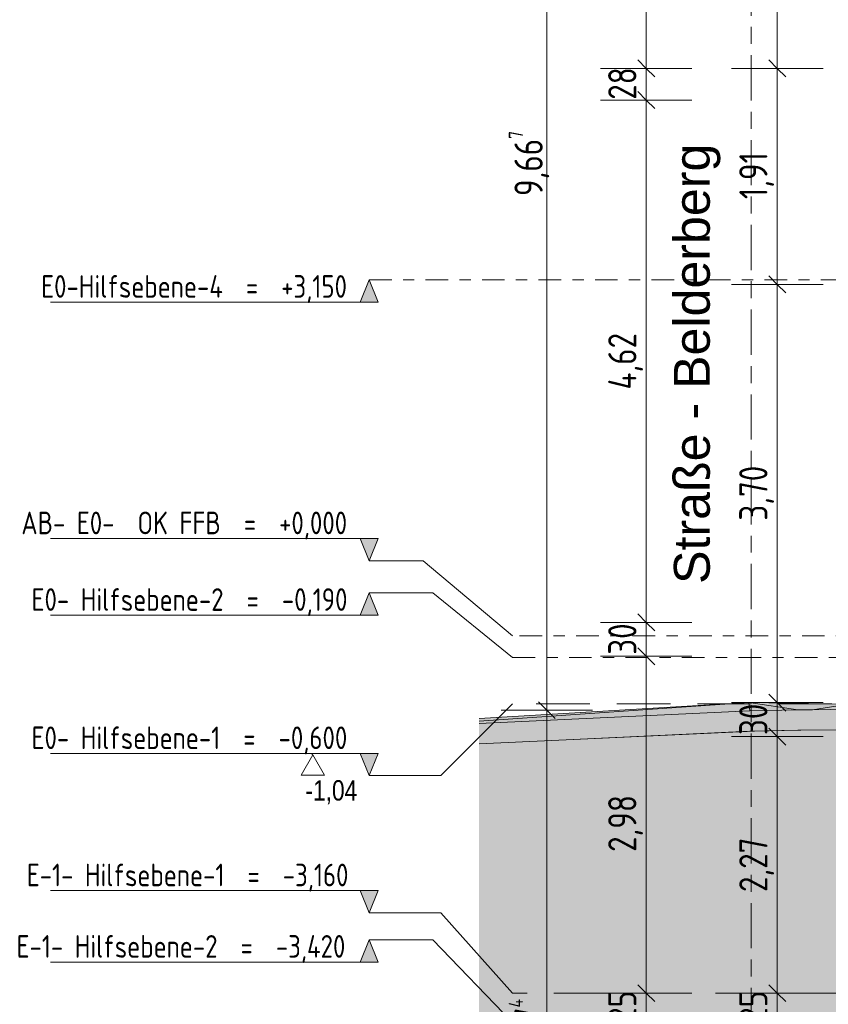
# Model space of a CAD drawing. Header units: metres. Extents: x 2 to 230, y -14 to 869.
# Tile 41 of 71: x 163 to 170, y -6 to 3. Entities that reach past the tile are written whole.
import ezdxf

# ---------------------------------------------------------------- set-up
doc = ezdxf.new("R2010")
doc.units = ezdxf.units.M
for name, pattern in [('_Ebene_', [0.4, 0.2, -0.1, 0, -0.1]), ('_Rasterlinie_', [0.75, 0.4, -0.1, 0.15, -0.1]), ('Abgebrochen', [0.714375, 0.47625, -0.238125])]:
    doc.linetypes.add(name, pattern=pattern)
for name, color, linetype, lineweight in [('A_Bem', 7, 'Continuous', 5), ('A_Bem-100', 7, 'Continuous', 5), ('A_Detailelemente', 7, 'Continuous', 9), ('A_Ebenen', 50, 'Continuous', 5), ('A_Geschossdecken', 7, 'Continuous', 5), ('A_Geschossdecken_Oberflächenschraffur', 7, 'Continuous', 5), ('A_Geschossdecken_Schraffur', 7, 'Continuous', 5), ('A_Hoehenkoten', 124, 'Continuous', 5), ('A_Linien_Feine Linien', 7, 'Continuous', 5), ('A_Notizen', 50, 'Continuous', 5), ('A_Raster', 128, 'Continuous', 5)]:
    doc.layers.add(name, color=color, linetype=linetype, lineweight=lineweight)
doc.styles.add('Arial', font='arial.ttf', dxfattribs={"width": 0.8, "height": 0.18})
doc.styles.add('Arial_I', font='txt', dxfattribs={"height": 0.3175})
doc.styles.add('ISOCPEUR', font='isocpeur.ttf', dxfattribs={"width": 0.8, "height": 0.2})
doc.styles.add('ISOCPEUR_1', font='isocpeur.ttf', dxfattribs={"width": 0.8, "height": 0.25})
doc.dimstyles.new('BLB-Standard_2_5_Aussen', dxfattribs={"dimscale": 0.3048, "dimtxt": 0.248995, "dimasz": 0.492126, "dimexe": 1.32874, "dimexo": 0.0625, "dimgap": 0.032808, "dimtad": 1, "dimrnd": 0.001, "dimzin": 0, "dimdsep": 46, "dimtxsty": 'ISOCPEUR_1', "dimblk1": 'OBLIQUE', "dimblk2": 'OBLIQUE', "dimsah": 1, "dimcen": 0.09, "dimdle": 0.164042, "dimazin": 0, "dimtfac": 1, "dimtdec": 4, "dimtix": 1, "dimtmove": 0, "dimatfit": 3, "dimfxl": 1.32874, "dimfxlon": 1, "dimtvp": 1, "dimtolj": 1, "dimtzin": 0, "dimarcsym": 2})
doc.dimstyles.new('BLB-Standard_2_5_Aussen_1', dxfattribs={"dimscale": 0.3048, "dimtxt": 0.248995, "dimasz": 0.492126, "dimexe": 1.32874, "dimexo": 0.0625, "dimgap": 0.032808, "dimtad": 1, "dimdec": 1, "dimlfac": 100, "dimrnd": 0.1, "dimdsep": 46, "dimtxsty": 'ISOCPEUR_1', "dimblk1": 'OBLIQUE', "dimblk2": 'OBLIQUE', "dimsah": 1, "dimcen": 0.09, "dimdle": 0.164042, "dimazin": 0, "dimtfac": 1, "dimtdec": 4, "dimtix": 1, "dimtmove": 0, "dimatfit": 3, "dimfxl": 1.32874, "dimfxlon": 1, "dimtvp": 1, "dimtolj": 1, "dimtzin": 0, "dimarcsym": 2})

# ---------------------------------------------------------------- blocks, each defined once
blk = doc.blocks.new('Ebene - Rohbau-1046864-H')
at = {"layer": 'A_Ebenen'}
blk.add_hatch(color=256, dxfattribs=at).paths.add_polyline_path([(34.0197, -2.5987), (33.9403, -2.7951), (33.861, -2.5987)], flags=0)
at = {"layer": 'A_Ebenen', "color": 130, "lineweight": 9}
for p, q in [((33.861, -2.5987), (33.9403, -2.7951)), ((33.861, -2.5987), (36.761, -2.5987)), ((33.9403, -2.7951), (34.0197, -2.5987))]:
    blk.add_line(p, q, dxfattribs=at)
at = {"layer": 'A_Ebenen', "color": 251, "lineweight": 9}
for p, q in [((34.0197, -2.5987), (33.861, -2.5987)), ((33.861, -2.5987), (33.9403, -2.7951)), ((33.9403, -2.7951), (34.0197, -2.5987))]:
    blk.add_line(p, q, dxfattribs=at)
blk = doc.blocks.new('Ebene - Rohbau-1168218-H')
at = {"layer": 'A_Ebenen'}
blk.add_hatch(color=256, dxfattribs=at).paths.add_polyline_path([(-26.6717, 0.1585), (-26.513, 0.1585), (-26.5924, 0.3549)], flags=0)
at = {"layer": 'A_Ebenen', "color": 251, "lineweight": 9}
for p, q in [((-26.6717, 0.1585), (-26.5924, 0.3549)), ((-26.5924, 0.3549), (-26.513, 0.1585)), ((-26.513, 0.1585), (-26.6717, 0.1585))]:
    blk.add_line(p, q, dxfattribs=at)
at = {"layer": 'A_Ebenen', "color": 130, "lineweight": 9}
blk.add_line((-26.513, 0.1585), (-29.413, 0.1585), dxfattribs=at)
blk = doc.blocks.new('Höhenkoten - leer-6237472-H')
at = {"layer": 'A_Hoehenkoten'}
for p, q in [((-20.0598, -8.7451), (-20.2677, -8.7451)), ((-20.1637, -8.9251), (-20.2677, -8.7451)), ((-20.1637, -8.9251), (-20.0598, -8.7451))]:
    blk.add_line(p, q, dxfattribs=at)
blk = doc.blocks.new('DIMBLOCK131-H')
at = {"layer": 'A_Bem-100', "lineweight": 9}
for p, q in [((169.7242, -5.9551), (169.6492, -5.8801)), ((169.7242, -5.9551), (169.7992, -6.0301)), ((169.7242, -6.2051), (169.6492, -6.1301)), ((169.7242, -6.2051), (169.7992, -6.2801))]:
    blk.add_line(p, q, dxfattribs=at)
at = {"layer": 'A_Bem-100'}
for p, q in [((170.1292, -5.9551), (169.3192, -5.9551)), ((169.7242, -6.2051), (169.7242, -5.9551)), ((169.7242, -5.9551), (170.1292, -5.9551)), ((170.1292, -6.2051), (169.3192, -6.2051)), ((169.7242, -6.2051), (170.1292, -6.2051))]:
    blk.add_line(p, q, dxfattribs=at)
at = {"layer": 'A_Bem-100', "color": 0, "insert": (169.3875, -6.217), "char_height": 0.25, "width": 0.328652, "attachment_point": 1, "rotation": 90, "line_spacing_factor": 1.149209, "style": 'ISOCPEUR_1'}
blk.add_mtext('25', dxfattribs=at)
blk = doc.blocks.new('_Oblique')
at = {"color": 0, "linetype": 'ByBlock', "lineweight": -2}
blk.add_line((-0.5, -0.5), (0.5, 0.5), dxfattribs=at)
blk = doc.blocks.new('DIMBLOCK132-H')
at = {"layer": 'A_Bem-100', "lineweight": 9}
for p, q in [((169.7242, -3.6851), (169.6492, -3.6101)), ((169.7242, -3.6851), (169.7992, -3.7601)), ((169.7242, -5.9551), (169.6492, -5.8801)), ((169.7242, -5.9551), (169.7992, -6.0301))]:
    blk.add_line(p, q, dxfattribs=at)
at = {"layer": 'A_Bem-100'}
for p, q in [((170.1292, -3.6851), (169.3192, -3.6851)), ((169.7242, -5.9551), (169.7242, -3.6851)), ((169.7242, -3.6851), (170.1292, -3.6851)), ((170.1292, -5.9551), (169.3192, -5.9551)), ((169.7242, -5.9551), (170.1292, -5.9551))]:
    blk.add_line(p, q, dxfattribs=at)
at = {"layer": 'A_Bem-100', "color": 0, "insert": (169.3875, -5.0604), "char_height": 0.25, "width": 0.576635, "attachment_point": 1, "rotation": 90, "line_spacing_factor": 1.149209, "style": 'ISOCPEUR_1'}
blk.add_mtext('2,27', dxfattribs=at)
blk = doc.blocks.new('DIMBLOCK133-H')
at = {"layer": 'A_Bem-100'}
for p, q in [((170.1292, -3.3851), (169.3192, -3.3851)), ((169.7242, -3.6851), (169.7242, -3.3851)), ((169.7242, -3.3851), (170.1292, -3.3851)), ((170.1292, -3.6851), (169.3192, -3.6851)), ((169.7242, -3.6851), (170.1292, -3.6851))]:
    blk.add_line(p, q, dxfattribs=at)
at = {"layer": 'A_Bem-100', "lineweight": 9}
for p, q in [((169.7242, -3.3851), (169.6492, -3.3101)), ((169.7242, -3.3851), (169.7992, -3.4601)), ((169.7242, -3.6851), (169.6492, -3.6101)), ((169.7242, -3.6851), (169.7992, -3.7601))]:
    blk.add_line(p, q, dxfattribs=at)
at = {"layer": 'A_Bem-100', "color": 0, "insert": (169.3875, -3.672), "char_height": 0.25, "width": 0.328652, "attachment_point": 1, "rotation": 90, "line_spacing_factor": 1.149209, "style": 'ISOCPEUR_1'}
blk.add_mtext('30', dxfattribs=at)
blk = doc.blocks.new('DIMBLOCK134-H')
at = {"layer": 'A_Bem-100', "lineweight": 9}
for p, q in [((169.7242, 0.3149), (169.6492, 0.3899)), ((169.7242, 0.3149), (169.7992, 0.2399)), ((169.7242, -3.3851), (169.6492, -3.3101)), ((169.7242, -3.3851), (169.7992, -3.4601))]:
    blk.add_line(p, q, dxfattribs=at)
at = {"layer": 'A_Bem-100'}
for p, q in [((170.1292, 0.3149), (169.3192, 0.3149)), ((169.7242, -3.3851), (169.7242, 0.3149)), ((169.7242, 0.3149), (170.1292, 0.3149)), ((170.1292, -3.3851), (169.3192, -3.3851)), ((169.7242, -3.3851), (170.1292, -3.3851))]:
    blk.add_line(p, q, dxfattribs=at)
at = {"layer": 'A_Bem-100', "color": 0, "insert": (169.3875, -1.7754), "char_height": 0.25, "width": 0.576635, "attachment_point": 1, "rotation": 90, "line_spacing_factor": 1.149209, "style": 'ISOCPEUR_1'}
blk.add_mtext('3,70', dxfattribs=at)
blk = doc.blocks.new('DIMBLOCK135-H')
at = {"layer": 'A_Bem-100', "lineweight": 9}
for p, q in [((169.7242, 2.2249), (169.6492, 2.2999)), ((169.7242, 2.2249), (169.7992, 2.1499)), ((169.7242, 0.3149), (169.6492, 0.3899)), ((169.7242, 0.3149), (169.7992, 0.2399))]:
    blk.add_line(p, q, dxfattribs=at)
at = {"layer": 'A_Bem-100'}
for p, q in [((170.1292, 2.2249), (169.3192, 2.2249)), ((169.7242, 0.3149), (169.7242, 2.2249)), ((169.7242, 2.2249), (170.1292, 2.2249)), ((170.1292, 0.3149), (169.3192, 0.3149)), ((169.7242, 0.3149), (170.1292, 0.3149))]:
    blk.add_line(p, q, dxfattribs=at)
at = {"layer": 'A_Bem-100', "color": 0, "insert": (169.3875, 1.0695), "char_height": 0.25, "width": 0.481027, "attachment_point": 1, "rotation": 90, "line_spacing_factor": 1.149209, "style": 'ISOCPEUR_1'}
blk.add_mtext('1,91', dxfattribs=at)
blk = doc.blocks.new('DIMBLOCK136-H')
at = {"layer": 'A_Bem-100', "lineweight": 9}
for p, q in [((169.7242, 6.2149), (169.6492, 6.2899)), ((169.7242, 6.2149), (169.7992, 6.1399)), ((169.7242, 2.2249), (169.6492, 2.2999)), ((169.7242, 2.2249), (169.7992, 2.1499))]:
    blk.add_line(p, q, dxfattribs=at)
at = {"layer": 'A_Bem-100'}
for p, q in [((170.1292, 6.2149), (169.3192, 6.2149)), ((169.7242, 2.2249), (169.7242, 6.2649)), ((169.7242, 6.2149), (170.1292, 6.2149)), ((170.1292, 2.2249), (169.3192, 2.2249)), ((169.7242, 2.2249), (170.1292, 2.2249))]:
    blk.add_line(p, q, dxfattribs=at)
at = {"layer": 'A_Bem-100', "color": 0, "insert": (169.3875, 3.9796), "char_height": 0.25, "width": 0.576635, "attachment_point": 1, "rotation": 90, "line_spacing_factor": 1.149209, "style": 'ISOCPEUR_1'}
blk.add_mtext('3,99', dxfattribs=at)
blk = doc.blocks.new('DIMBLOCK139-H')
at = {"layer": 'A_Bem-100', "lineweight": 9}
for p, q in [((168.5642, -5.9551), (168.4892, -5.8801)), ((168.5642, -5.9551), (168.6392, -6.0301)), ((168.5642, -6.2051), (168.4892, -6.1301)), ((168.5642, -6.2051), (168.6392, -6.2801))]:
    blk.add_line(p, q, dxfattribs=at)
at = {"layer": 'A_Bem-100'}
for p, q in [((168.9692, -5.9551), (168.1592, -5.9551)), ((168.5642, -6.2051), (168.5642, -5.9551)), ((168.5642, -5.9551), (168.9692, -5.9551)), ((168.9692, -6.2051), (168.1592, -6.2051)), ((168.5642, -6.2051), (168.9692, -6.2051))]:
    blk.add_line(p, q, dxfattribs=at)
at = {"layer": 'A_Bem-100', "color": 0, "insert": (168.2275, -6.217), "char_height": 0.25, "width": 0.328652, "attachment_point": 1, "rotation": 90, "line_spacing_factor": 1.149209, "style": 'ISOCPEUR_1'}
blk.add_mtext('25', dxfattribs=at)
blk = doc.blocks.new('DIMBLOCK140-H')
at = {"layer": 'A_Bem-100', "lineweight": 9}
for p, q in [((168.5642, -2.9751), (168.4892, -2.9001)), ((168.5642, -2.9751), (168.6392, -3.0501)), ((168.5642, -5.9551), (168.4892, -5.8801)), ((168.5642, -5.9551), (168.6392, -6.0301))]:
    blk.add_line(p, q, dxfattribs=at)
at = {"layer": 'A_Bem-100'}
for p, q in [((168.9692, -2.9751), (168.1592, -2.9751)), ((168.5642, -5.9551), (168.5642, -2.9751)), ((168.5642, -2.9751), (168.9692, -2.9751)), ((168.9692, -5.9551), (168.1592, -5.9551)), ((168.5642, -5.9551), (168.9692, -5.9551))]:
    blk.add_line(p, q, dxfattribs=at)
at = {"layer": 'A_Bem-100', "color": 0, "insert": (168.2275, -4.7054), "char_height": 0.25, "width": 0.576635, "attachment_point": 1, "rotation": 90, "line_spacing_factor": 1.149209, "style": 'ISOCPEUR_1'}
blk.add_mtext('2,98', dxfattribs=at)
blk = doc.blocks.new('DIMBLOCK141-H')
at = {"layer": 'A_Bem-100', "lineweight": 9}
for p, q in [((168.5642, -2.6751), (168.4892, -2.6001)), ((168.5642, -2.6751), (168.6392, -2.7501)), ((168.5642, -2.9751), (168.4892, -2.9001)), ((168.5642, -2.9751), (168.6392, -3.0501))]:
    blk.add_line(p, q, dxfattribs=at)
at = {"layer": 'A_Bem-100'}
for p, q in [((168.9692, -2.6751), (168.1592, -2.6751)), ((168.5642, -2.9751), (168.5642, -2.6751)), ((168.5642, -2.6751), (168.9692, -2.6751)), ((168.9692, -2.9751), (168.1592, -2.9751)), ((168.5642, -2.9751), (168.9692, -2.9751))]:
    blk.add_line(p, q, dxfattribs=at)
at = {"layer": 'A_Bem-100', "color": 0, "insert": (168.2275, -2.962), "char_height": 0.25, "width": 0.328652, "attachment_point": 1, "rotation": 90, "line_spacing_factor": 1.149209, "style": 'ISOCPEUR_1'}
blk.add_mtext('30', dxfattribs=at)
blk = doc.blocks.new('DIMBLOCK142-H')
at = {"layer": 'A_Bem-100', "lineweight": 9}
for p, q in [((168.5642, 1.9449), (168.4892, 2.0199)), ((168.5642, 1.9449), (168.6392, 1.8699)), ((168.5642, -2.6751), (168.4892, -2.6001)), ((168.5642, -2.6751), (168.6392, -2.7501))]:
    blk.add_line(p, q, dxfattribs=at)
at = {"layer": 'A_Bem-100'}
for p, q in [((168.9692, 1.9449), (168.1592, 1.9449)), ((168.5642, -2.6751), (168.5642, 1.9449)), ((168.5642, 1.9449), (168.9692, 1.9449)), ((168.9692, -2.6751), (168.1592, -2.6751)), ((168.5642, -2.6751), (168.9692, -2.6751))]:
    blk.add_line(p, q, dxfattribs=at)
at = {"layer": 'A_Bem-100', "color": 0, "insert": (168.2275, -0.6153), "char_height": 0.25, "width": 0.600537, "attachment_point": 1, "rotation": 90, "line_spacing_factor": 1.149209, "style": 'ISOCPEUR_1'}
blk.add_mtext('4,62', dxfattribs=at)
blk = doc.blocks.new('DIMBLOCK143-H')
at = {"layer": 'A_Bem-100', "lineweight": 9}
for p, q in [((168.5642, 2.2249), (168.4892, 2.2999)), ((168.5642, 2.2249), (168.6392, 2.1499)), ((168.5642, 1.9449), (168.4892, 2.0199)), ((168.5642, 1.9449), (168.6392, 1.8699))]:
    blk.add_line(p, q, dxfattribs=at)
at = {"layer": 'A_Bem-100'}
for p, q in [((168.9692, 2.2249), (168.1592, 2.2249)), ((168.5642, 1.9449), (168.5642, 2.2249)), ((168.5642, 2.2249), (168.9692, 2.2249)), ((168.9692, 1.9449), (168.1592, 1.9449)), ((168.5642, 1.9449), (168.9692, 1.9449))]:
    blk.add_line(p, q, dxfattribs=at)
at = {"layer": 'A_Bem-100', "color": 0, "insert": (168.2275, 1.948), "char_height": 0.25, "width": 0.328652, "attachment_point": 1, "rotation": 90, "line_spacing_factor": 1.149209, "style": 'ISOCPEUR_1'}
blk.add_mtext('28', dxfattribs=at)
blk = doc.blocks.new('DIMBLOCK144-H')
at = {"layer": 'A_Bem-100', "lineweight": 9}
for p, q in [((168.5642, 6.2149), (168.4892, 6.2899)), ((168.5642, 6.2149), (168.6392, 6.1399)), ((168.5642, 2.2249), (168.4892, 2.2999)), ((168.5642, 2.2249), (168.6392, 2.1499))]:
    blk.add_line(p, q, dxfattribs=at)
at = {"layer": 'A_Bem-100'}
for p, q in [((168.9692, 6.2149), (168.1592, 6.2149)), ((168.5642, 2.2249), (168.5642, 6.2649)), ((168.5642, 6.2149), (168.9692, 6.2149)), ((168.9692, 2.2249), (168.1592, 2.2249)), ((168.5642, 2.2249), (168.9692, 2.2249))]:
    blk.add_line(p, q, dxfattribs=at)
at = {"layer": 'A_Bem-100', "color": 0, "insert": (168.2275, 3.9796), "char_height": 0.25, "width": 0.576635, "attachment_point": 1, "rotation": 90, "line_spacing_factor": 1.149209, "style": 'ISOCPEUR_1'}
blk.add_mtext('3,99', dxfattribs=at)
blk = doc.blocks.new('DIMBLOCK145-H')
at = {"layer": 'A_Bem-100', "lineweight": 9}
for p, q in [((167.6842, -3.4516), (167.6092, -3.3766)), ((167.6842, -3.4516), (167.7592, -3.5266)), ((167.6842, -9.1251), (167.6092, -9.0501)), ((167.6842, -9.1251), (167.7592, -9.2001))]:
    blk.add_line(p, q, dxfattribs=at)
at = {"layer": 'A_Bem-100'}
for p, q in [((168.0892, -3.4516), (167.2792, -3.4516)), ((167.6842, -9.1751), (167.6842, -3.4516)), ((167.6842, -3.4516), (168.0892, -3.4516)), ((168.0892, -9.1251), (167.2792, -9.1251)), ((167.6842, -9.1251), (168.0892, -9.1251))]:
    blk.add_line(p, q, dxfattribs=at)
at = {"layer": 'A_Bem-100', "color": 0, "insert": (167.3475, -6.5809), "char_height": 0.25, "width": 0.702121, "attachment_point": 1, "rotation": 90, "line_spacing_factor": 1.149209, "style": 'ISOCPEUR_1'}
blk.add_mtext('5,67\\A2\\H0.5x;\\S4^  ;\\H2x;', dxfattribs=at)
blk = doc.blocks.new('DIMBLOCK146-H')
at = {"layer": 'A_Bem-100', "lineweight": 9}
for p, q in [((167.6842, 6.2149), (167.6092, 6.2899)), ((167.6842, 6.2149), (167.7592, 6.1399)), ((167.6842, -3.4516), (167.6092, -3.3766)), ((167.6842, -3.4516), (167.7592, -3.5266))]:
    blk.add_line(p, q, dxfattribs=at)
at = {"layer": 'A_Bem-100'}
for p, q in [((168.0892, 6.2149), (167.2792, 6.2149)), ((167.6842, -3.4516), (167.6842, 6.2649)), ((167.6842, 6.2149), (168.0892, 6.2149)), ((168.0892, -3.4516), (167.2792, -3.4516)), ((167.6842, -3.4516), (168.0892, -3.4516))]:
    blk.add_line(p, q, dxfattribs=at)
at = {"layer": 'A_Bem-100', "color": 0, "insert": (167.3475, 1.0966), "char_height": 0.25, "width": 0.684194, "attachment_point": 1, "rotation": 90, "line_spacing_factor": 1.149209, "style": 'ISOCPEUR_1'}
blk.add_mtext('9,66\\A2\\H0.5x;\\S7^  ;\\H2x;', dxfattribs=at)

msp = doc.modelspace()

# ---------------------------------------------------------------- hatches: boundary and pattern name
at = {"layer": 'A_Detailelemente'}
msp.add_hatch(color=254, dxfattribs=at).paths.add_polyline_path([(222.0294, -12.3131), (225.6924, -12.3131), (225.6924, -3.4886), (225.6907, -3.4886), (224.2609, -3.4637), (224.2609, -3.3638), (222.985, -3.3638), (222.985, -7.1851), (223.4382, -7.1851), (223.4382, -8.0351), (222.3582, -8.0351), (222.3582, -7.1851), (222.745, -7.1851), (222.745, -5.5301), (221.3109, -5.5301), (221.3109, -7.1851), (221.6821, -7.1851), (221.6821, -8.0351), (220.6021, -8.0351), (220.6021, -7.1851), (210.9191, -7.1851), (210.9191, -7.6851), (209.9591, -7.6851), (209.9591, -7.1851), (210.3091, -7.1851), (210.3091, -6.7551), (209.1226, -6.7551), (209.1226, -6.5151), (209.0467, -6.5151), (208.7418, -6.2102), (208.7418, -6.0337), (208.466, -6.0337), (207.634, -5.4951), (206.6992, -5.4951), (206.6992, -7.1451), (207.0343, -7.1451), (207.0343, -7.6451), (206.0343, -7.6451), (206.0343, -7.1451), (200.5854, -7.1451), (200.5854, -8.2451), (200.9354, -8.2451), (200.9354, -9.0951), (199.9954, -9.0951), (199.9954, -8.2451), (193.7287, -8.2451), (193.7287, -8.4451), (194.0787, -8.4451), (194.0787, -8.9451), (193.1287, -8.9451), (193.1287, -8.4451), (188.9991, -8.4451), (188.9991, -8.9451), (188.0491, -8.9451), (188.0491, -8.4451), (184.4263, -8.4451), (184.4263, -9.1251), (184.7763, -9.1251), (184.7763, -9.6251), (183.7763, -9.6251), (183.7763, -9.1251), (171.0088, -9.1251), (171.0088, -9.6251), (170.0088, -9.6251), (170.0088, -9.1251), (170.355, -9.1251), (170.355, -3.6251), (169.9157, -3.6279), (169.5215, -3.6375), (167.0845, -3.7492), (167.0845, -12.3131), (218.3664, -12.3131)], flags=0)
at = {"layer": 'A_Geschossdecken_Oberflächenschraffur'}
for points in [[(167.0845, -3.5497), (169.4718, -3.3851), (167.0845, -3.527)], [(167.0845, -3.5699), (169.4802, -3.458), (169.4718, -3.3851), (167.0845, -3.5497)], [(170.0353, -3.4497), (170.355, -3.3996), (169.4718, -3.3851), (169.9066, -3.4473)], [(169.4802, -3.458), (169.9066, -3.4473), (169.4718, -3.3851)], [(170.0353, -3.4497), (170.355, -3.4433), (170.355, -3.3996), (170.0503, -3.4473)]]:
    msp.add_hatch(color=252, dxfattribs=at).paths.add_polyline_path(points, flags=0)
at = {"layer": 'A_Geschossdecken_Schraffur', "lineweight": 9}
msp.add_hatch(color=253, dxfattribs=at).paths.add_polyline_path([(167.0845, -3.7492), (167.0861, -3.7492), (168.916, -3.6644), (169.5215, -3.637), (169.9331, -3.6278), (170.2661, -3.6251), (170.355, -3.6233), (170.355, -3.4433), (170.0353, -3.4497), (169.9066, -3.4473), (169.4802, -3.458), (167.0845, -3.5699), (167.0845, -3.7462)], flags=0)

# ---------------------------------------------------------------- linework, layer by layer
at = {"layer": 'A_Ebenen', "color": 130, "linetype": '_Ebene_', "lineweight": 9}
for p, q in [((166.1108, 0.3549), (226.6435, 0.3549)), ((226.6435, -2.7951), (167.3808, -2.7951)), ((167.3808, -2.9851), (226.6435, -2.9851))]:
    msp.add_line(p, q, dxfattribs=at)
at = {"layer": 'A_Ebenen', "color": 130, "lineweight": 9}
for p, q in [((166.5906, -2.1295), (166.1108, -2.1295)), ((167.3808, -2.7951), (166.5906, -2.1295)), ((166.6742, -2.415), (166.1108, -2.415)), ((167.3808, -2.9851), (166.6742, -2.415)), ((166.6742, -5.4832), (166.1108, -5.4832)), ((167.3808, -6.2151), (166.6742, -5.4832))]:
    msp.add_line(p, q, dxfattribs=at)
at = {"layer": 'A_Ebenen', "color": 31}
for p, q in [((167.3808, -3.3951), (166.7458, -4.0301)), ((166.7458, -4.0301), (166.1108, -4.0301)), ((166.7458, -5.244), (166.1108, -5.244)), ((167.3808, -5.9551), (166.7458, -5.244))]:
    msp.add_line(p, q, dxfattribs=at)
at = {"layer": 'A_Ebenen', "color": 31, "linetype": 'Abgebrochen'}
for p, q in [((226.6435, -3.3951), (167.3808, -3.3951)), ((225.3735, -5.9551), (167.3808, -5.9551))]:
    msp.add_line(p, q, dxfattribs=at)
at = {"layer": 'A_Geschossdecken', "color": 250, "lineweight": 9}
for p, q in [((167.0845, -3.526), (169.4718, -3.3851)), ((169.4718, -3.3851), (167.0845, -3.5497)), ((169.4655, -3.3851), (169.4718, -3.3851)), ((169.4718, -3.3851), (170.355, -3.3996)), ((169.4718, -3.3851), (169.9066, -3.4473)), ((169.4718, -3.3851), (169.4802, -3.458)), ((169.4802, -3.458), (167.0845, -3.5699)), ((169.9066, -3.4473), (169.4802, -3.458)), ((170.0353, -3.4497), (169.9066, -3.4473)), ((170.0353, -3.4497), (170.355, -3.3996)), ((170.355, -3.4433), (170.0353, -3.4497)), ((167.8563, -3.7138), (169.4802, -3.638)), ((169.4802, -3.638), (169.9066, -3.6273)), ((169.9066, -3.6273), (169.9331, -3.6278))]:
    msp.add_line(p, q, dxfattribs=at)
at = {"layer": 'A_Hoehenkoten'}
for p, q in [((165.6058, -3.8316), (165.6058, -3.8472)), ((165.6058, -3.8472), (165.6121, -3.8472))]:
    msp.add_line(p, q, dxfattribs=at)
at = {"layer": 'A_Linien_Feine Linien'}
for p, q in [((169.5215, -3.6375), (167.0861, -3.7492)), ((169.9157, -3.6279), (169.5215, -3.6375)), ((170.355, -3.6251), (169.9157, -3.6279)), ((167.0861, -3.7492), (167.0845, -3.7492))]:
    msp.add_line(p, q, dxfattribs=at)
at = {"layer": 'A_Raster', "linetype": '_Rasterlinie_', "lineweight": 9}
msp.add_line((169.4917, -12.308), (169.4917, 9.9864), dxfattribs=at)

# ---------------------------------------------------------------- block references
at = {"layer": 'A_Ebenen', "color": 251, "lineweight": 9}
for p in [(192.7031, 0), (192.7031, -2.7699), (192.7031, -5.8381)]:
    msp.add_blockref('Ebene - Rohbau-1168218-H', p, dxfattribs=at)
at = {"layer": 'A_Ebenen', "color": 251, "lineweight": 9, "extrusion": (0, 0, -1)}
for p in [(-200.0511, 0.6656), (-200.0511, -1.235), (-200.0511, -2.4489)]:
    msp.add_blockref('Ebene - Rohbau-1046864-H', p, dxfattribs=at)
at = {"layer": 'A_Hoehenkoten', "rotation": 180}
msp.add_blockref('Höhenkoten - leer-6237472-H', (145.4483, -12.7723), dxfattribs=at)

# ---------------------------------------------------------------- texts
at = {"layer": 'A_Ebenen', "color": 7, "char_height": 0.2, "attachment_point": 1, "style": 'ISOCPEUR'}
for s, insert, width in [('E0-Hilfsebene-4  =  +3,150', (163.2071, 0.3968), 3.347847), ('AB- E0-  OK FFB  =  +0,000', (163.0319, -1.6953), 3.559492), ('E0- Hilfsebene-2  =  -0,190', (163.1223, -2.3731), 3.450463), ('E0- Hilfsebene-1  =  -0,600', (163.1223, -3.5959), 3.450463), ('E-1- Hilfsebene-1  =  -3,160', (163.0799, -4.8098), 3.501771), ('E-1- Hilfsebene-2  =  -3,420', (162.9895, -5.4413), 3.6108)]:
    msp.add_mtext(s, dxfattribs=dict(at, insert=insert, width=width))
at = {"layer": 'A_Hoehenkoten', "insert": (165.5472, -4.0712), "char_height": 0.18, "width": 0.542095, "attachment_point": 1, "line_spacing_factor": 0.941778, "style": 'Arial'}
msp.add_mtext('-1,04', dxfattribs=at)
at = {"layer": 'A_Notizen', "color": 7, "insert": (168.8092, -2.3349), "char_height": 0.3175, "width": 4.705906, "attachment_point": 1, "rotation": 90, "style": 'Arial_I'}
msp.add_mtext('Straße - Belderberg', dxfattribs=at)

# ---------------------------------------------------------------- dimensions: what is measured, and where the dimension line sits
at = {"layer": 'A_Bem'}
for base, p1, p2, text, override, picture, middle in [((167.6842, 6.2149), (168.0892, -3.4516), (168.0892, 6.2149), '\\A1;9,66\\Q;{\\A1;{\\H0.5x;\\S7^ ;}}', {"dimpost": '<>', "dimfxl": 9.6665}, 'DIMBLOCK146-H', (167.5242, 1.3816)), ((167.6842, -3.4516), (168.0892, -9.1251), (168.0892, -3.4516), '\\A1;5,67\\Q;{\\A1;{\\H0.5x;\\S4^ ;}}', {"dimpost": '<>', "dimfxl": 5.6735}, 'DIMBLOCK145-H', (167.5242, -6.2884))]:
    dim = msp.add_linear_dim(base=base, p1=p1, p2=p2, angle=90, text=text, dimstyle='BLB-Standard_2_5_Aussen', override=override, dxfattribs=at)
    dim.commit()
    dim.dimension.update_dxf_attribs({"geometry": picture, "text_midpoint": middle})
for base, p1, p2, dimstyle, override, picture, middle in [((168.5642, 6.2149), (168.9692, 2.2249), (168.9692, 6.2149), 'BLB-Standard_2_5_Aussen', {"dimpost": '<>', "dimfxl": 3.99}, 'DIMBLOCK144-H', (168.4292, 4.2199)), ((169.7242, 6.2149), (170.1292, 2.2249), (170.1292, 6.2149), 'BLB-Standard_2_5_Aussen', {"dimpost": '<>', "dimfxl": 3.99}, 'DIMBLOCK136-H', (169.5892, 4.2199)), ((168.5642, 2.2249), (168.9692, 1.9449), (168.9692, 2.2249), 'BLB-Standard_2_5_Aussen_1', {"dimpost": '<>', "dimfxl": 0.28}, 'DIMBLOCK143-H', (168.4292, 2.0849)), ((169.7242, 2.2249), (170.1292, 0.3149), (170.1292, 2.2249), 'BLB-Standard_2_5_Aussen', {"dimpost": '<>', "dimfxl": 1.91}, 'DIMBLOCK135-H', (169.5892, 1.2699)), ((168.5642, 1.9449), (168.9692, -2.6751), (168.9692, 1.9449), 'BLB-Standard_2_5_Aussen', {"dimpost": '<>', "dimfxl": 4.62}, 'DIMBLOCK142-H', (168.4292, -0.3651)), ((169.7242, 0.3149), (170.1292, -3.3851), (170.1292, 0.3149), 'BLB-Standard_2_5_Aussen', {"dimpost": '<>', "dimfxl": 3.7}, 'DIMBLOCK134-H', (169.5892, -1.5351)), ((168.5642, -2.6751), (168.9692, -2.9751), (168.9692, -2.6751), 'BLB-Standard_2_5_Aussen_1', {"dimpost": '<>', "dimfxl": 0.3}, 'DIMBLOCK141-H', (168.4292, -2.8251)), ((168.5642, -2.9751), (168.9692, -5.9551), (168.9692, -2.9751), 'BLB-Standard_2_5_Aussen', {"dimpost": '<>', "dimfxl": 2.98}, 'DIMBLOCK140-H', (168.4292, -4.4651)), ((169.7242, -3.3851), (170.1292, -3.6851), (170.1292, -3.3851), 'BLB-Standard_2_5_Aussen_1', {"dimpost": '<>', "dimfxl": 0.3}, 'DIMBLOCK133-H', (169.5892, -3.5351)), ((169.7242, -3.6851), (170.1292, -5.9551), (170.1292, -3.6851), 'BLB-Standard_2_5_Aussen', {"dimpost": '<>', "dimfxl": 2.27}, 'DIMBLOCK132-H', (169.5892, -4.8201)), ((168.5642, -5.9551), (168.9692, -6.2051), (168.9692, -5.9551), 'BLB-Standard_2_5_Aussen_1', {"dimpost": '<>', "dimfxl": 0.25}, 'DIMBLOCK139-H', (168.4292, -6.0801)), ((169.7242, -5.9551), (170.1292, -6.2051), (170.1292, -5.9551), 'BLB-Standard_2_5_Aussen_1', {"dimpost": '<>', "dimfxl": 0.25}, 'DIMBLOCK131-H', (169.5892, -6.0801))]:
    dim = msp.add_linear_dim(base=base, p1=p1, p2=p2, angle=90, dimstyle=dimstyle, override=override, dxfattribs=at)
    dim.commit()
    dim.dimension.update_dxf_attribs({"geometry": picture, "text_midpoint": middle})

doc.saveas('drawing.dxf')
